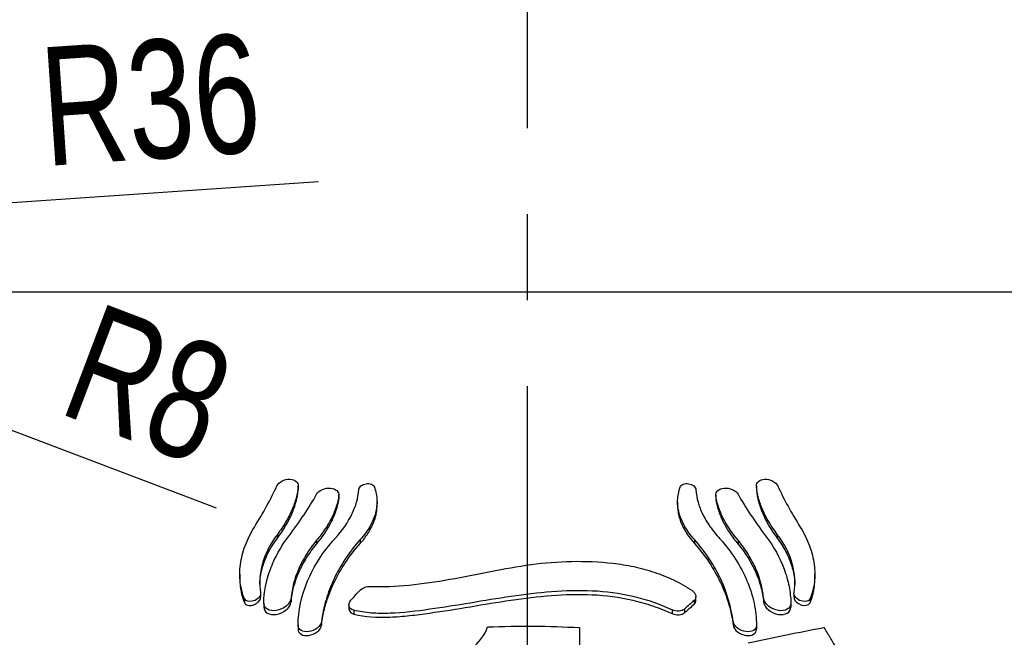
# Model space of a CAD drawing. Header units: millimetres. Extents: x 10 to 412, y 8 to 584.
# Tile 80 of 83: x 313 to 342, y 483 to 501. Entities that reach past the tile are written whole.
import ezdxf

# ---------------------------------------------------------------- set-up
doc = ezdxf.new("R2010")
doc.units = ezdxf.units.MM
doc.linetypes.add('CENTERX2', pattern=[20.32, 12.7, -2.54, 2.54, -2.54])
for name, color, linetype in [('CENTERLINE', 4, 'CENTERX2'), ('DETAIL', 3, 'Continuous'), ('DIMENSIONS', 2, 'Continuous')]:
    doc.layers.add(name, color=color, linetype=linetype)
doc.layers.add('OUTLINE', color=7, linetype='Continuous', lineweight=25)
doc.styles.add('SLDTEXTSTYLE0', font='TXT', dxfattribs={"width": 0.75})
doc.dimstyles.new('SLDDIMSTYLE11', dxfattribs={"dimtxt": 3.5, "dimasz": 2, "dimexe": 0, "dimexo": 0.0625, "dimgap": 0.875, "dimtad": 1, "dimrnd": 1e-09, "dimzin": 12, "dimdsep": 46, "dimtxsty": 'SLDTEXTSTYLE0', "dimsah": 1, "dimcen": 0, "dimadec": 0, "dimazin": 3, "dimtfac": 1, "dimtofl": 0, "dimtmove": 0, "dimatfit": 3, "dimfxl": 0, "dimfrac": 2, "dimtolj": 1, "dimtzin": 12, "dimarcsym": 0})
doc.dimstyles.new('SLDDIMSTYLE4', dxfattribs={"dimtxt": 3.5, "dimasz": 2, "dimexe": 0, "dimexo": 0.0625, "dimgap": 0.875, "dimtad": 1, "dimrnd": 1e-09, "dimzin": 12, "dimdsep": 46, "dimtxsty": 'SLDTEXTSTYLE0', "dimsah": 1, "dimcen": 0.09, "dimadec": 0, "dimazin": 3, "dimtol": 1, "dimtp": 1.5, "dimtm": 1.5, "dimtfac": 1, "dimtofl": 0, "dimtmove": 0, "dimatfit": 3, "dimfxl": 0, "dimfrac": 2, "dimtolj": 1, "dimarcsym": 0})
doc.dimstyles.new('SLDDIMSTYLE6', dxfattribs={"dimtxt": 3.5, "dimasz": 2, "dimexe": 0, "dimexo": 0.0625, "dimgap": 0.875, "dimtad": 0, "dimtih": 1, "dimtoh": 1, "dimrnd": 1e-09, "dimzin": 12, "dimdsep": 46, "dimtxsty": 'SLDTEXTSTYLE0', "dimsah": 1, "dimcen": 0.09, "dimadec": 0, "dimazin": 3, "dimtfac": 1, "dimtofl": 0, "dimtmove": 0, "dimatfit": 3, "dimfxl": 0, "dimfrac": 2, "dimtolj": 1, "dimtzin": 12, "dimarcsym": 0})
doc.dimstyles.new('SLDDIMSTYLE7', dxfattribs={"dimtxt": 3.5, "dimasz": 2, "dimexe": 0, "dimexo": 0.0625, "dimgap": 0.875, "dimtad": 1, "dimdec": 4, "dimzin": 12, "dimdsep": 46, "dimtxsty": 'SLDTEXTSTYLE0', "dimsah": 1, "dimcen": 0.09, "dimazin": 3, "dimtfac": 1, "dimtofl": 0, "dimtmove": 0, "dimatfit": 3, "dimfxl": 0, "dimfrac": 2, "dimtolj": 1, "dimtzin": 12, "dimarcsym": 0})
doc.dimstyles.new('SLDDIMSTYLE8', dxfattribs={"dimtxt": 3.5, "dimasz": 2, "dimexe": 0, "dimexo": 0.0625, "dimgap": 0.875, "dimtad": 1, "dimrnd": 1e-09, "dimzin": 12, "dimdsep": 46, "dimtxsty": 'SLDTEXTSTYLE0', "dimsah": 1, "dimcen": 0.09, "dimadec": 0, "dimazin": 3, "dimtfac": 1, "dimtofl": 0, "dimtmove": 0, "dimatfit": 3, "dimfxl": 0, "dimfrac": 2, "dimtolj": 1, "dimtzin": 12, "dimarcsym": 0})
doc.dimstyles.new('SLDDIMSTYLE9', dxfattribs={"dimtxt": 3.5, "dimasz": 2, "dimexe": 0, "dimexo": 0.0625, "dimgap": 0.875, "dimtad": 1, "dimrnd": 1e-09, "dimzin": 12, "dimdsep": 46, "dimtxsty": 'SLDTEXTSTYLE0', "dimsah": 1, "dimcen": 0, "dimadec": 0, "dimazin": 3, "dimtfac": 1, "dimtofl": 0, "dimtmove": 0, "dimatfit": 3, "dimfxl": 0, "dimfrac": 2, "dimtolj": 1, "dimtzin": 12, "dimarcsym": 0})

# ---------------------------------------------------------------- blocks, each defined once
blk = doc.blocks.new('_D_4')
at = {"layer": 'DIMENSIONS'}
for p, q in [((316.213, 571.805), (257.7, 571.805)), ((259.7, 324.805), (259.7, 571.805)), ((297.725, 324.805), (257.7, 324.805))]:
    blk.add_line(p, q, dxfattribs=at)
for points in [[(259.7, 571.805), (259.2, 569.805), (260.2, 569.805)], [(259.7, 324.805), (260.2, 326.805), (259.2, 326.805)]]:
    blk.add_solid(points, dxfattribs=at)
at = {"layer": 'DIMENSIONS', "attachment_point": 1, "rotation": 90, "style": 'SLDTEXTSTYLE0'}
for s, insert, char_height in [('±1,50', (256.2, 448.683), 2.5), ('247', (255.188, 439.632), 3.5)]:
    blk.add_mtext(s, dxfattribs=dict(at, insert=insert, char_height=char_height))
blk = doc.blocks.new('_D_17')
at = {"layer": 'DIMENSIONS'}
for p, q in [((374.207, 504.305), (374.207, 493.305)), ((346.7, 493.305), (375.207, 493.305))]:
    blk.add_line(p, q, dxfattribs=at)
blk.add_solid([(374.207, 493.305), (374.707, 495.305), (373.707, 495.305)], dxfattribs=at)
at = {"layer": 'DIMENSIONS', "insert": (375.207, 495.039), "char_height": 3.5, "attachment_point": 1, "style": 'SLDTEXTSTYLE0'}
blk.add_mtext('78,5', dxfattribs=at)
blk = doc.blocks.new('_D_18')
at = {"layer": 'DIMENSIONS'}
for start, end in [(303.3621, 321.6576), (270, 303.3621)]:
    blk.add_arc((327.7, 518.246), 50.949, start, end, dxfattribs=at)
for points in [[(355.718, 475.693), (353.76, 475.049), (354.293, 474.203)], [(327.7, 467.297), (329.71, 466.836), (329.69, 467.836)]]:
    blk.add_solid(points, dxfattribs=at)
at = {"layer": 'DIMENSIONS', "insert": (355.173, 480.203), "char_height": 3.5, "attachment_point": 1, "rotation": 44.1083, "style": 'SLDTEXTSTYLE0'}
blk.add_mtext('33,36°', dxfattribs=at)
blk = doc.blocks.new('_D_23')
at = {"layer": 'DIMENSIONS'}
for p, q in [((309.7, 494.305), (309.7, 495.305)), ((345.7, 494.305), (345.7, 495.305)), ((345.7, 493.305), (309.7, 493.305)), ((345.7, 493.305), (358.75, 493.305))]:
    blk.add_line(p, q, dxfattribs=at)
for points in [[(309.7, 493.305), (311.7, 492.805), (311.7, 493.805)], [(345.7, 493.305), (343.7, 493.805), (343.7, 492.805)]]:
    blk.add_solid(points, dxfattribs=at)
at = {"layer": 'DIMENSIONS', "char_height": 3.5, "attachment_point": 1, "style": 'SLDTEXTSTYLE0'}
for s, insert in [('%%c', (348.3, 497.817)), ('36', (353.578, 497.87))]:
    blk.add_mtext(s, dxfattribs=dict(at, insert=insert))
blk = doc.blocks.new('_D_29')
at = {"layer": 'DIMENSIONS'}
blk.add_line((309.617, 495.755), (321.526, 496.568), dxfattribs=at)
blk.add_solid([(309.617, 495.755), (311.646, 495.393), (311.578, 496.39)], dxfattribs=at)
at = {"layer": 'DIMENSIONS', "insert": (313.232, 500.519), "char_height": 3.5, "attachment_point": 1, "rotation": 3.9025, "style": 'SLDTEXTSTYLE0'}
blk.add_mtext('R36', dxfattribs=at)
blk = doc.blocks.new('_D_30')
at = {"layer": 'DIMENSIONS'}
for q in [(301.7, 493.305), (318.51, 486.929)]:
    blk.add_line((309.18, 490.468), q, dxfattribs=at)
blk.add_solid([(309.18, 490.468), (310.873, 489.291), (311.228, 490.226)], dxfattribs=at)
at = {"layer": 'DIMENSIONS', "insert": (315.027, 493.029), "char_height": 3.5, "attachment_point": 1, "rotation": 339.2289, "style": 'SLDTEXTSTYLE0'}
blk.add_mtext('R8', dxfattribs=at)

msp = doc.modelspace()

# ---------------------------------------------------------------- linework, layer by layer
at = {"layer": 'CENTERLINE'}
msp.add_line((327.70013, 571.80517), (327.70013, 322.81249), dxfattribs=at)
at = {"layer": 'DETAIL'}
for p, q in [((320.93149, 487.56972), (320.93149, 487.4603)), ((334.46878, 487.56972), (334.46878, 487.4603)), ((322.12988, 487.29472), (322.12988, 487.18447)), ((333.27039, 487.29472), (333.27039, 487.18447)), ((320.31441, 486.1482), (320.31441, 486.03662)), ((321.47457, 485.97383), (321.47457, 485.86267)), ((322.76363, 485.99415), (322.76363, 485.88316)), ((332.63664, 485.99415), (332.63664, 485.88316)), ((333.9257, 485.97383), (333.9257, 485.86267)), ((335.08586, 486.1482), (335.08586, 486.03662)), ((319.34016, 484.25068), (319.34016, 484.13606)), ((320.71802, 484.2655), (320.71802, 484.15274)), ((332.63031, 484.19837), (332.63031, 484.08739)), ((334.68225, 484.2655), (334.68225, 484.15274)), ((336.06011, 484.25068), (336.06011, 484.13606)), ((322.57708, 483.90578), (322.57708, 483.79468)), ((331.97664, 483.92158), (331.97664, 483.81098)), ((332.34185, 483.9405), (332.34185, 483.8297)), ((321.61878, 483.57967), (321.61878, 483.46767)), ((333.78148, 483.57967), (333.78148, 483.46767))]:
    msp.add_line(p, q, dxfattribs=at)
at = {"layer": 'OUTLINE'}
for p, q in [((320.93149, 487.4603), (320.92908, 487.47588)), ((320.93229, 487.47617), (320.93229, 487.58561)), ((334.46798, 487.58552), (334.46798, 487.47626)), ((334.47002, 487.47617), (334.46878, 487.4603)), ((322.12988, 487.18447), (322.12718, 487.20707)), ((322.13157, 487.20736), (322.13157, 487.31755)), ((323.25928, 486.99398), (323.25928, 487.10513)), ((332.14098, 487.10489), (332.14098, 486.99426)), ((333.26869, 487.31745), (333.26869, 487.20748)), ((333.2711, 487.20743), (333.27039, 487.18447)), ((319.20446, 484.97229), (319.20446, 484.8578)), ((336.1958, 484.85816), (336.1958, 484.97195)), ((319.82097, 484.29326), (319.82097, 484.40667)), ((332.68107, 484.19779), (332.68107, 484.30815)), ((335.5793, 484.40706), (335.5793, 484.29287)), ((319.91273, 484.11692), (319.91273, 484.00304)), ((322.4289, 484.06534), (322.4289, 483.95367)), ((335.48754, 484.11692), (335.48754, 484.00304)), ((320.92774, 483.46496), (320.92774, 483.35212)), ((334.47253, 483.46496), (334.47253, 483.35212))]:
    msp.add_line(p, q, dxfattribs=at)
at = {"layer": 'OUTLINE', "flags": 128}
msp.add_lwpolyline([(335.5821, 484.29295), (335.58355, 484.25935), (335.60985, 484.20004), (335.65495, 484.14696), (335.71342, 484.10328), (335.78318, 484.07035), (335.86163, 484.05175), (335.94236, 484.05317), (336.01299, 484.0798), (336.05495, 484.12496), (336.06011, 484.13606), (336.06011, 484.13606)], dxfattribs=at)
at = {"layer": 'OUTLINE'}
for points, knots in [([(320.30115, 487.57934), (320.32752, 487.63558), (320.38368, 487.68921), (320.5253, 487.76212), (320.60924, 487.78035), (320.75857, 487.77437), (320.8249, 487.75083), (320.91388, 487.67591), (320.93698, 487.62463), (320.93149, 487.56973)], [0, 0, 0, 0, 0.25, 0.25, 0.5, 0.5, 0.75, 0.75, 1, 1, 1, 1]), ([(322.71789, 487.46541), (322.72046, 487.50422), (322.74342, 487.54543), (322.82367, 487.61271), (322.88014, 487.63719), (322.99343, 487.65457), (323.0504, 487.64785), (323.13815, 487.60991), (323.16982, 487.57891), (323.18254, 487.54234)], [0, 0, 0, 0, 0.25, 0.25, 0.5, 0.5, 0.75, 0.75, 1, 1, 1, 1]), ([(332.21772, 487.54234), (332.23046, 487.57893), (332.26147, 487.60955), (332.34989, 487.64794), (332.40575, 487.65463), (332.52005, 487.6373), (332.57609, 487.61302), (332.65674, 487.54563), (332.6798, 487.50427), (332.68237, 487.46541)], [0, 0, 0, 0, 0.25, 0.25, 0.5, 0.5, 0.75, 0.75, 1, 1, 1, 1]), ([(334.46878, 487.56973), (334.46328, 487.62468), (334.48581, 487.67536), (334.57568, 487.75115), (334.64086, 487.77428), (334.79122, 487.78042), (334.87359, 487.76273), (335.01708, 487.68906), (335.0727, 487.63567), (335.09912, 487.57934)], [0, 0, 0, 0, 0.25, 0.25, 0.5, 0.5, 0.75, 0.75, 1, 1, 1, 1]), ([(320.93149, 487.56973), (320.91981, 487.45302), (320.89853, 487.34024), (320.83637, 487.10855), (320.79553, 486.99139), (320.69314, 486.75344), (320.6311, 486.63195), (320.48762, 486.39002), (320.40611, 486.26917), (320.31441, 486.14819)], [0, 0, 0, 0, 0.25, 0.25, 0.5, 0.5, 0.75, 0.75, 1, 1, 1, 1]), ([(320.31441, 486.03662), (320.49797, 486.27917), (320.63909, 486.5183), (320.79349, 486.87548), (320.83538, 486.99488), (320.89838, 487.22908), (320.91977, 487.34252), (320.93149, 487.4603)], [0, 0, 0, 0, 0.5, 0.5, 0.75, 0.75, 1, 1, 1, 1]), ([(321.47438, 487.33259), (321.50567, 487.3877), (321.56709, 487.43971), (321.71897, 487.50736), (321.8077, 487.52193), (321.96264, 487.50838), (322.02979, 487.48103), (322.11709, 487.40132), (322.13788, 487.34913), (322.12988, 487.29471)], [0, 0, 0, 0, 0.25, 0.25, 0.5, 0.5, 0.75, 0.75, 1, 1, 1, 1]), ([(322.01168, 486.01931), (322.2329, 486.26231), (322.39909, 486.50341), (322.57609, 486.8654), (322.62215, 486.9851), (322.68843, 487.21882), (322.70953, 487.33886), (322.71789, 487.46541)], [0, 0, 0, 0, 0.5, 0.5, 0.75, 0.75, 1, 1, 1, 1]), ([(323.18254, 487.54234), (323.22841, 487.41058), (323.25297, 487.28117), (323.26085, 487.09257), (323.25865, 487.03133), (323.24443, 486.90618), (323.23225, 486.84215), (323.18094, 486.65016), (323.12726, 486.5211), (322.97787, 486.25917), (322.88096, 486.12527), (322.76363, 485.99415)], [0, 0, 0, 0, 0.25, 0.25, 0.375, 0.375, 0.5, 0.5, 0.75, 0.75, 1, 1, 1, 1]), ([(332.63664, 485.99415), (332.51947, 486.12508), (332.42468, 486.2558), (332.27463, 486.51766), (332.21944, 486.64994), (332.1511, 486.9053), (332.13684, 487.02686), (332.14713, 487.28093), (332.172, 487.411), (332.21772, 487.54234)], [0, 0, 0, 0, 0.25, 0.25, 0.5, 0.5, 0.75, 0.75, 1, 1, 1, 1]), ([(332.68237, 487.46541), (332.69073, 487.33902), (332.71177, 487.21933), (332.77755, 486.98686), (332.82275, 486.86885), (332.94002, 486.62798), (333.01229, 486.50527), (333.1811, 486.26213), (333.27805, 486.14073), (333.38859, 486.01931)], [0, 0, 0, 0, 0.25, 0.25, 0.5, 0.5, 0.75, 0.75, 1, 1, 1, 1]), ([(333.27039, 487.29471), (333.26238, 487.34919), (333.28274, 487.40082), (333.37052, 487.48117), (333.43696, 487.50823), (333.59221, 487.522), (333.68005, 487.5078), (333.83324, 487.4398), (333.89454, 487.38781), (333.92588, 487.33259)], [0, 0, 0, 0, 0.25, 0.25, 0.5, 0.5, 0.75, 0.75, 1, 1, 1, 1]), ([(335.08586, 486.14819), (334.90225, 486.39041), (334.76111, 486.6293), (334.6067, 486.98619), (334.56482, 487.10549), (334.50184, 487.33948), (334.48048, 487.45281), (334.46878, 487.56973)], [0, 0, 0, 0, 0.5, 0.5, 0.75, 0.75, 1, 1, 1, 1]), ([(334.46878, 487.4603), (334.48048, 487.34275), (334.50178, 487.22987), (334.56395, 486.99799), (334.60479, 486.88073), (334.70718, 486.64259), (334.76921, 486.52098), (334.91269, 486.27876), (334.99418, 486.15775), (335.08586, 486.03662)], [0, 0, 0, 0, 0.25, 0.25, 0.5, 0.5, 0.75, 0.75, 1, 1, 1, 1]), ([(322.12988, 487.29471), (322.114, 487.18667), (322.08889, 487.0818), (322.01955, 486.86627), (321.97536, 486.75723), (321.86666, 486.53581), (321.80164, 486.42278), (321.65271, 486.19806), (321.56868, 486.08591), (321.47457, 485.97383)], [0, 0, 0, 0, 0.25, 0.25, 0.5, 0.5, 0.75, 0.75, 1, 1, 1, 1]), ([(321.47457, 485.86267), (321.66299, 486.08726), (321.80939, 486.30942), (321.9732, 486.64143), (322.01847, 486.75243), (322.0887, 486.96997), (322.11392, 487.0751), (322.12988, 487.18447)], [0, 0, 0, 0, 0.5, 0.5, 0.75, 0.75, 1, 1, 1, 1]), ([(333.9257, 485.97383), (333.73727, 486.19824), (333.59083, 486.42036), (333.42698, 486.75246), (333.38171, 486.8635), (333.3115, 487.08112), (333.2863, 487.18649), (333.27039, 487.29471)], [0, 0, 0, 0, 0.5, 0.5, 0.75, 0.75, 1, 1, 1, 1]), ([(333.27039, 487.18447), (333.28632, 487.07531), (333.31144, 486.97069), (333.38078, 486.75526), (333.42495, 486.64627), (333.53363, 486.42491), (333.59863, 486.31188), (333.74757, 486.08706), (333.8316, 485.97484), (333.9257, 485.86267)], [0, 0, 0, 0, 0.25, 0.25, 0.5, 0.5, 0.75, 0.75, 1, 1, 1, 1]), ([(322.76363, 485.88316), (322.80517, 485.93155), (322.88827, 486.02834), (322.99288, 486.17676), (323.08192, 486.32666), (323.1525, 486.47565), (323.20501, 486.62124), (323.23974, 486.76443), (323.2579, 486.88684), (323.25746, 486.96441), (323.25729, 486.994)], [0, 0, 0, 0, 0.12963812, 0.25928925, 0.39313289, 0.52699009, 0.65645387, 0.78592996, 0.91833717, 1, 1, 1, 1]), ([(332.14359, 486.99423), (332.14289, 486.97402), (332.14026, 486.8981), (332.15887, 486.77105), (332.19895, 486.60627), (332.26277, 486.43858), (332.35101, 486.26691), (332.47051, 486.08008), (332.57787, 485.95283), (332.63664, 485.88316)], [0, 0, 0, 0, 0.05547857, 0.20849659, 0.35714458, 0.50577627, 0.65976677, 0.81373255, 1, 1, 1, 1]), ([(319.34016, 484.25068), (319.27912, 484.40293), (319.2384, 484.56319), (319.19855, 484.89971), (319.19971, 485.07782), (319.24743, 485.4415), (319.29329, 485.62526), (319.42965, 485.99433), (319.52106, 486.18087), (319.63408, 486.362)], [0, 0, 0, 0, 0.25, 0.25, 0.5, 0.5, 0.75, 0.75, 1, 1, 1, 1]), ([(335.76619, 486.362), (335.87914, 486.18098), (335.96917, 485.99751), (336.1059, 485.62891), (336.15276, 485.44183), (336.2005, 485.07859), (336.20187, 484.90324), (336.16243, 484.56568), (336.12113, 484.40289), (336.06011, 484.25068)], [0, 0, 0, 0, 0.25, 0.25, 0.5, 0.5, 0.75, 0.75, 1, 1, 1, 1]), ([(320.31441, 486.14819), (320.2084, 486.00835), (320.11892, 485.86532), (319.97129, 485.57481), (319.91292, 485.4265), (319.78773, 484.98228), (319.77205, 484.69648), (319.81912, 484.42883)], [0, 0, 0, 0, 0.25, 0.25, 0.5, 0.5, 1, 1, 1, 1]), ([(319.79525, 484.68271), (319.79516, 484.69014), (319.79425, 484.76546), (319.81387, 484.91415), (319.85736, 485.13098), (319.92902, 485.35438), (320.02864, 485.58363), (320.15444, 485.81306), (320.26109, 485.9621), (320.31441, 486.03662)], [0, 0, 0, 0, 0.01708877, 0.17314611, 0.32919633, 0.49393528, 0.65867532, 0.82933677, 1, 1, 1, 1]), ([(319.91273, 484.11692), (319.91898, 484.4444), (319.98364, 484.77897), (320.17065, 485.28525), (320.24867, 485.45528), (320.43224, 485.78648), (320.53805, 485.94869), (320.65816, 486.10657)], [0, 0, 0, 0, 0.5, 0.5, 0.75, 0.75, 1, 1, 1, 1]), ([(321.47457, 485.97383), (321.25122, 485.70784), (321.07698, 485.42792), (320.88619, 484.99459), (320.8344, 484.84709), (320.75712, 484.55487), (320.73126, 484.40958), (320.71802, 484.2655)], [0, 0, 0, 0, 0.5, 0.5, 0.75, 0.75, 1, 1, 1, 1]), ([(320.92774, 483.46496), (320.9324, 483.89613), (321.02477, 484.33457), (321.29958, 484.99167), (321.4137, 485.20837), (321.68172, 485.62508), (321.83618, 485.82656), (322.01168, 486.01931)], [0, 0, 0, 0, 0.5, 0.5, 0.75, 0.75, 1, 1, 1, 1]), ([(322.76363, 485.99415), (322.4398, 485.63228), (322.18251, 485.24247), (321.89393, 484.63075), (321.81384, 484.42112), (321.68964, 484.00058), (321.64537, 483.78995), (321.61878, 483.57967)], [0, 0, 0, 0, 0.5, 0.5, 0.75, 0.75, 1, 1, 1, 1]), ([(321.61878, 483.46767), (321.67196, 483.88837), (321.79459, 484.30626), (322.08172, 484.91865), (322.19552, 485.12131), (322.45571, 485.51318), (322.60173, 485.70228), (322.76363, 485.88316)], [0, 0, 0, 0, 0.5, 0.5, 0.75, 0.75, 1, 1, 1, 1]), ([(333.78148, 483.57967), (333.72831, 484.00023), (333.60569, 484.41784), (333.31857, 485.02987), (333.20477, 485.23241), (332.94459, 485.62414), (332.79856, 485.8132), (332.63664, 485.99415)], [0, 0, 0, 0, 0.5, 0.5, 0.75, 0.75, 1, 1, 1, 1]), ([(332.63664, 485.88316), (332.96042, 485.52143), (333.21773, 485.13138), (333.50632, 484.51929), (333.58642, 484.30952), (333.71063, 483.88875), (333.7549, 483.67801), (333.78148, 483.46767)], [0, 0, 0, 0, 0.5, 0.5, 0.75, 0.75, 1, 1, 1, 1]), ([(333.38859, 486.01931), (333.73956, 485.63382), (334.00623, 485.21577), (334.28209, 484.55879), (334.35185, 484.33673), (334.44559, 483.89833), (334.4702, 483.68055), (334.47253, 483.46496)], [0, 0, 0, 0, 0.5, 0.5, 0.75, 0.75, 1, 1, 1, 1]), ([(334.68225, 484.2655), (334.65577, 484.55363), (334.57965, 484.84396), (334.38991, 485.27742), (334.31337, 485.42225), (334.13717, 485.70366), (334.03738, 485.84083), (333.9257, 485.97383)], [0, 0, 0, 0, 0.5, 0.5, 0.75, 0.75, 1, 1, 1, 1]), ([(334.74211, 486.10657), (334.9823, 485.79084), (335.16399, 485.46074), (335.35219, 484.95449), (335.40062, 484.78325), (335.46649, 484.44685), (335.48441, 484.28068), (335.48754, 484.11692)], [0, 0, 0, 0, 0.5, 0.5, 0.75, 0.75, 1, 1, 1, 1]), ([(335.58114, 484.42883), (335.62829, 484.6969), (335.61256, 484.98282), (335.44496, 485.57629), (335.29823, 485.86803), (335.08586, 486.14819)], [0, 0, 0, 0, 0.5, 0.5, 1, 1, 1, 1]), ([(335.08586, 486.03662), (335.13289, 485.97135), (335.22695, 485.84082), (335.34411, 485.63622), (335.44217, 485.42694), (335.5179, 485.21632), (335.57001, 485.00886), (335.59986, 484.82581), (335.60287, 484.71407), (335.6041, 484.66815)], [0, 0, 0, 0, 0.14801815, 0.29603236, 0.44838833, 0.6007448, 0.74875268, 0.89676655, 1, 1, 1, 1]), ([(320.71802, 484.15274), (320.7445, 484.44105), (320.82062, 484.73167), (321.01038, 485.16558), (321.08691, 485.31057), (321.26311, 485.59227), (321.3629, 485.72957), (321.47457, 485.86267)], [0, 0, 0, 0, 0.5, 0.5, 0.75, 0.75, 1, 1, 1, 1]), ([(333.9257, 485.86267), (334.14902, 485.59648), (334.32327, 485.31625), (334.51407, 484.88245), (334.56587, 484.7348), (334.64315, 484.44231), (334.66901, 484.29691), (334.68225, 484.15274)], [0, 0, 0, 0, 0.5, 0.5, 0.75, 0.75, 1, 1, 1, 1]), ([(323.06263, 484.61333), (323.4347, 484.59719), (323.8173, 484.61299), (324.60164, 484.69324), (325.01022, 484.7526), (325.81498, 484.88934), (326.21575, 484.97037), (327.01461, 485.12911), (327.41092, 485.20471), (328.2084, 485.31075), (328.60919, 485.34271), (329.41595, 485.35879), (329.82157, 485.34444), (330.43571, 485.27216), (330.64221, 485.23897), (331.0474, 485.15146), (331.24713, 485.09708), (331.64113, 484.96716), (331.83677, 484.89023), (332.21077, 484.71259), (332.38935, 484.61206), (332.55837, 484.49832)], [0, 0, 0, 0, 0.125, 0.125, 0.25, 0.25, 0.375, 0.375, 0.5, 0.5, 0.625, 0.625, 0.75, 0.75, 0.8125, 0.8125, 0.875, 0.875, 0.9375, 0.9375, 1, 1, 1, 1]), ([(319.20563, 484.85777), (319.20525, 484.8495), (319.20128, 484.76314), (319.21759, 484.60557), (319.25675, 484.36988), (319.3105, 484.2192), (319.34016, 484.13606)], [0, 0, 0, 0, 0.03174392, 0.33142446, 0.63111447, 1, 1, 1, 1]), ([(336.06011, 484.13606), (336.08462, 484.20344), (336.13364, 484.33821), (336.17659, 484.55675), (336.1973, 484.73047), (336.19379, 484.83434), (336.19299, 484.85812)], [0, 0, 0, 0, 0.30005579, 0.60009474, 0.90844261, 1, 1, 1, 1]), ([(319.81912, 484.42883), (319.82683, 484.38502), (319.80877, 484.33151), (319.72886, 484.23897), (319.66885, 484.20152), (319.48917, 484.14245), (319.37235, 484.17038), (319.34016, 484.25068)], [0, 0, 0, 0, 0.25, 0.25, 0.5, 0.5, 1, 1, 1, 1]), ([(331.97664, 483.92158), (331.78944, 484.00677), (331.59962, 484.08178), (331.21525, 484.21313), (331.02076, 484.26964), (330.42829, 484.40704), (330.02053, 484.45732), (329.2175, 484.49441), (328.81791, 484.48255), (328.01895, 484.42121), (327.61859, 484.37147), (326.81897, 484.25467), (326.42019, 484.1877), (325.62117, 484.05559), (325.2195, 483.99031), (324.41745, 483.87932), (324.02836, 483.83031), (323.45708, 483.80999), (323.26953, 483.81226), (322.91168, 483.84018), (322.74003, 483.86564), (322.57708, 483.90578)], [0, 0, 0, 0, 0.0625, 0.0625, 0.125, 0.125, 0.25, 0.25, 0.375, 0.375, 0.5, 0.5, 0.625, 0.625, 0.75, 0.75, 0.875, 0.875, 0.9375, 0.9375, 1, 1, 1, 1]), ([(322.74002, 484.48526), (322.77703, 484.52647), (322.82905, 484.56088), (322.94531, 484.60598), (323.00648, 484.61577), (323.06263, 484.61333)], [0, 0, 0, 0, 0.5, 0.5, 1, 1, 1, 1]), ([(332.55837, 484.49832), (332.62269, 484.45504), (332.66578, 484.39642), (332.68925, 484.286), (332.67103, 484.23469), (332.63031, 484.19837)], [0, 0, 0, 0, 0.5, 0.5, 1, 1, 1, 1]), ([(336.06011, 484.25068), (336.02789, 484.17032), (335.91148, 484.14241), (335.73157, 484.20143), (335.6725, 484.23793), (335.59126, 484.33157), (335.57342, 484.38492), (335.58114, 484.42883)], [0, 0, 0, 0, 0.5, 0.5, 0.75, 0.75, 1, 1, 1, 1]), ([(319.34016, 484.13606), (319.35085, 484.11832), (319.3722, 484.08291), (319.43676, 484.05358), (319.51867, 484.04556), (319.61248, 484.06428), (319.70029, 484.10709), (319.76721, 484.16399), (319.80679, 484.22345), (319.82144, 484.26734), (319.8201, 484.28874), (319.81982, 484.29323)], [0, 0, 0, 0, 0.126424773, 0.2524707, 0.388781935, 0.528457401, 0.659415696, 0.77441737, 0.876474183, 0.974041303, 1, 1, 1, 1]), ([(320.71802, 484.2655), (320.71071, 484.18598), (320.65613, 484.09724), (320.48861, 483.96125), (320.37976, 483.91558), (320.17995, 483.88491), (320.08713, 483.89811), (319.95318, 483.97405), (319.91122, 484.03758), (319.91273, 484.11692)], [0, 0, 0, 0, 0.25, 0.25, 0.5, 0.5, 0.75, 0.75, 1, 1, 1, 1]), ([(319.91273, 484.00304), (319.91122, 483.92357), (319.95336, 483.85984), (320.08794, 483.78408), (320.18109, 483.77134), (320.37983, 483.80234), (320.48825, 483.84791), (320.61373, 483.94975), (320.64946, 483.98934), (320.69957, 484.07076), (320.71435, 484.11285), (320.71802, 484.15274)], [0, 0, 0, 0, 0.25, 0.25, 0.5, 0.5, 0.75, 0.75, 0.875, 0.875, 1, 1, 1, 1]), ([(322.57708, 483.90578), (322.50664, 483.92313), (322.45523, 483.96352), (322.41789, 484.07268), (322.4344, 484.14154), (322.48751, 484.20168)], [0, 0, 0, 0, 0.5, 0.5, 1, 1, 1, 1]), ([(322.57708, 483.79468), (322.90375, 483.71444), (323.26191, 483.69273), (323.83226, 483.7128), (324.02734, 483.72854), (324.41665, 483.7718), (324.61322, 483.79718), (325.20821, 483.88034), (325.61526, 483.94671), (326.42009, 484.08019), (326.81908, 484.14721), (328.01357, 484.32164), (328.80661, 484.40518), (330.02016, 484.34877), (330.42418, 484.29848), (331.0151, 484.16104), (331.20995, 484.10439), (331.59701, 483.97235), (331.78933, 483.8963), (331.97664, 483.81098)], [0, 0, 0, 0, 0.125, 0.125, 0.1875, 0.1875, 0.25, 0.25, 0.375, 0.375, 0.5, 0.5, 0.75, 0.75, 0.875, 0.875, 0.9375, 0.9375, 1, 1, 1, 1]), ([(332.63031, 484.08739), (332.6482, 484.10647), (332.67763, 484.13788), (332.67681, 484.18105), (332.67649, 484.19799)], [0, 0, 0, 0, 0.60759579, 1, 1, 1, 1]), ([(335.48754, 484.11692), (335.48905, 484.03756), (335.44697, 483.97381), (335.3124, 483.89786), (335.21922, 483.88497), (335.02033, 483.91572), (334.91187, 483.96119), (334.78643, 484.06285), (334.75073, 484.10237), (334.70068, 484.18365), (334.68591, 484.22567), (334.68225, 484.2655)], [0, 0, 0, 0, 0.25, 0.25, 0.5, 0.5, 0.75, 0.75, 0.875, 0.875, 1, 1, 1, 1]), ([(334.68225, 484.15274), (334.68957, 484.07311), (334.74422, 483.98421), (334.91182, 483.84796), (335.02063, 483.80219), (335.22029, 483.77128), (335.31307, 483.78433), (335.44703, 483.86008), (335.48905, 483.92359), (335.48754, 484.00304)], [0, 0, 0, 0, 0.25, 0.25, 0.5, 0.5, 0.75, 0.75, 1, 1, 1, 1]), ([(322.42915, 483.9537), (322.43201, 483.932), (322.43803, 483.88635), (322.48744, 483.82747), (322.54548, 483.80624), (322.57708, 483.79468)], [0, 0, 0, 0, 0.2922146, 0.61473578, 1, 1, 1, 1]), ([(332.34185, 483.9405), (332.30396, 483.90654), (332.24831, 483.88593), (332.11807, 483.87777), (332.04413, 483.89086), (331.97664, 483.92158)], [0, 0, 0, 0, 0.5, 0.5, 1, 1, 1, 1]), ([(321.61878, 483.57967), (321.61018, 483.51165), (321.56216, 483.43726), (321.41862, 483.32456), (321.3262, 483.28728), (321.15527, 483.26404), (321.07652, 483.27669), (320.96226, 483.34361), (320.92701, 483.39795), (320.92774, 483.46496)], [0, 0, 0, 0, 0.25, 0.25, 0.5, 0.5, 0.75, 0.75, 1, 1, 1, 1]), ([(331.97664, 483.81098), (332.04413, 483.78024), (332.11788, 483.76711), (332.24843, 483.77519), (332.30396, 483.79577), (332.34185, 483.8297)], [0, 0, 0, 0, 0.5, 0.5, 1, 1, 1, 1]), ([(334.47253, 483.46496), (334.47326, 483.39795), (334.43775, 483.34331), (334.32323, 483.27654), (334.24398, 483.26409), (334.0741, 483.28736), (333.98195, 483.32441), (333.8384, 483.43693), (333.7901, 483.51154), (333.78148, 483.57967)], [0, 0, 0, 0, 0.25, 0.25, 0.5, 0.5, 0.75, 0.75, 1, 1, 1, 1]), ([(320.92774, 483.35212), (320.92701, 483.28505), (320.96256, 483.23044), (321.07707, 483.16383), (321.15629, 483.15149), (321.32607, 483.17495), (321.4182, 483.21207), (321.5618, 483.32476), (321.61017, 483.39948), (321.61878, 483.46767)], [0, 0, 0, 0, 0.25, 0.25, 0.5, 0.5, 0.75, 0.75, 1, 1, 1, 1]), ([(325.16799, 482.37414), (325.33208, 482.41335), (325.48935, 482.46698), (325.7897, 482.60457), (325.92615, 482.68571), (326.28842, 482.96299), (326.45392, 483.18521), (326.52623, 483.41397)], [0, 0, 0, 0, 0.25, 0.25, 0.5, 0.5, 1, 1, 1, 1]), ([(329.23927, 483.39458), (329.23927, 482.41088), (329.23927, 481.36277), (329.23927, 479.14363), (329.23927, 477.97132), (329.23927, 476.73458)], [0, 0, 0, 0, 0.5, 0.5, 1, 1, 1, 1]), ([(333.78148, 483.46767), (333.79009, 483.39958), (333.83817, 483.32509), (333.98177, 483.21221), (334.07417, 483.17486), (334.245, 483.15144), (334.32372, 483.16398), (334.43797, 483.23074), (334.47326, 483.28505), (334.47253, 483.35212)], [0, 0, 0, 0, 0.25, 0.25, 0.5, 0.5, 0.75, 0.75, 1, 1, 1, 1]), ([(336.46327, 483.3955), (336.49534, 483.34514), (336.52701, 483.2946), (336.55826, 483.2439), (336.58951, 483.19319), (336.62035, 483.14233), (336.65077, 483.09131), (336.71108, 482.99019), (336.76977, 482.88846), (336.82685, 482.78621)], [0, 0, 0, 0, 0.000195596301, 0.000195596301, 0.000195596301, 0.000391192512, 0.000391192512, 0.000391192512, 0.000778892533, 0.000778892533, 0.000778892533, 0.000778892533])]:
    msp.add_open_spline(points, degree=3, knots=knots, dxfattribs=at)
for points in [[(319.63408, 486.362), (319.89406, 486.77867), (320.11564, 487.18381), (320.30115, 487.57934)], [(335.09912, 487.57934), (335.28462, 487.18381), (335.50621, 486.77867), (335.76619, 486.362)], [(320.65816, 486.10657), (320.97893, 486.5282), (321.24964, 486.93667), (321.47438, 487.33259)], [(333.92588, 487.33259), (334.15063, 486.93667), (334.42134, 486.5282), (334.74211, 486.10657)], [(322.48751, 484.20168), (322.57174, 484.29707), (322.65591, 484.3916), (322.74002, 484.48526)], [(332.63031, 484.19837), (332.53424, 484.1127), (332.43809, 484.02676), (332.34185, 483.9405)], [(332.34185, 483.8297), (332.43809, 483.91589), (332.53424, 484.00177), (332.63031, 484.08739)], [(326.52623, 483.41397), (327.43191, 483.4554), (328.33626, 483.44926), (329.23927, 483.39458)], [(334.23034, 482.94035), (334.98466, 483.1085), (335.7291, 483.26043), (336.46327, 483.3955)]]:
    msp.add_open_spline(points, degree=3, dxfattribs=at)

# ---------------------------------------------------------------- dimensions: what is measured, and where the dimension line sits
at = {"layer": 'DIMENSIONS'}
dim = msp.add_linear_dim(base=(259.70013, 571.80517), p1=(298.72494, 324.80517), p2=(317.21269, 571.80517), angle=90, dimstyle='SLDDIMSTYLE4', dxfattribs=at)
dim.commit()
dim.dimension.update_dxf_attribs({"geometry": '_D_4', "text_midpoint": (259.70013, 448.30517), "dimtype": 160})
dim = msp.add_angular_dim_2l(base=(342.32465, 469.44099), line1=((327.70013, 322.81249), (327.70013, 571.80517)), line2=((361.70226, 466.60445), (347.01844, 488.90575)), dimstyle='SLDDIMSTYLE7', dxfattribs=at)
dim.commit()
dim.dimension.update_dxf_attribs({"geometry": '_D_18', "text_midpoint": (363.16137, 481.66322), "dimtype": 162})
dim = msp.add_ordinate_dim(feature_location=(345.70013, 493.30517), offset=(29.5066, 0), dtype=0, origin=(338.18757, 571.80517), dimstyle='SLDDIMSTYLE6', dxfattribs=at)
dim.commit()
dim.dimension.update_dxf_attribs({"geometry": '_D_17', "text_midpoint": (379.73243, 493.30517)})
for center, mpoint, dimstyle, picture, middle in [((273.70013, 493.30517), (309.61666, 495.7553), 'SLDDIMSTYLE11', '_D_29', (317.61954, 496.30125)), ((301.70013, 493.30517), (309.18017, 490.46809), 'SLDDIMSTYLE9', '_D_30', (316.20338, 487.80429))]:
    dim = msp.add_radius_dim(center=center, mpoint=mpoint, dimstyle=dimstyle, dxfattribs=at)
    dim.commit()
    dim.dimension.update_dxf_attribs({"geometry": picture, "text_midpoint": middle, "dimtype": 164})
dim = msp.add_linear_dim(base=(309.70013, 493.30517), p1=(345.70013, 493.30517), p2=(309.70013, 493.30517), text='%%c<>', dimstyle='SLDDIMSTYLE8', dxfattribs=at)
dim.commit()
dim.dimension.update_dxf_attribs({"geometry": '_D_23', "text_midpoint": (353.5249, 493.30517), "dimtype": 160})

doc.saveas('drawing.dxf')
